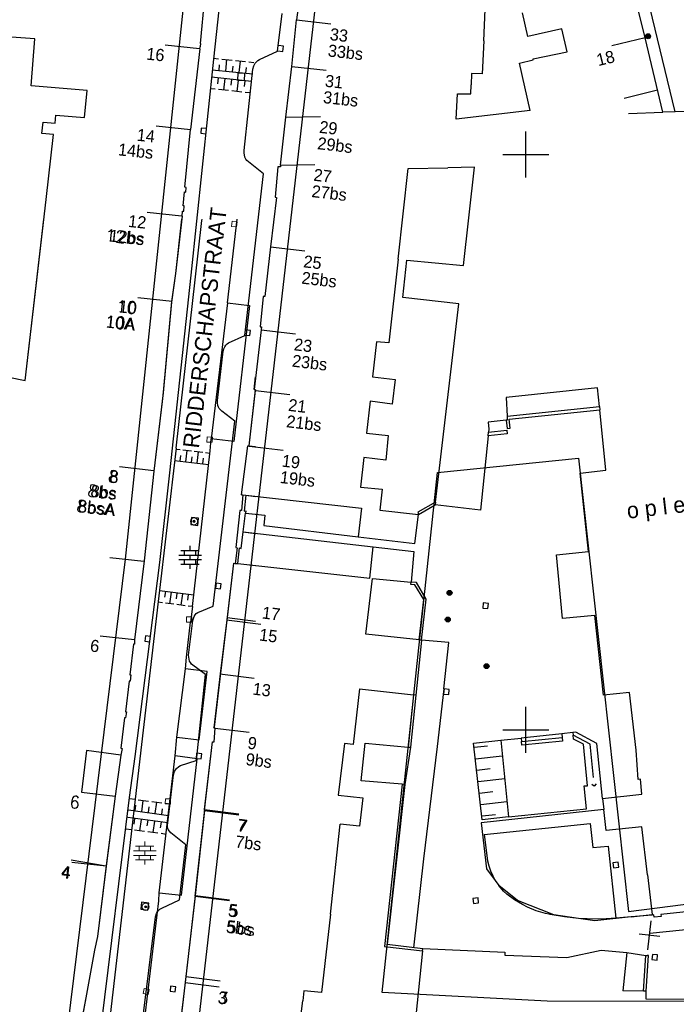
# Model space of a CAD drawing. Header units: millimetres. Extents: x 135944 to 142000, y 454200 to 456692.
# Tile 118 of 153: x 137006 to 137063, y 456376 to 456462. Entities that reach past the tile are written whole.
import ezdxf
from ezdxf.enums import TextEntityAlignment as Align

# ---------------------------------------------------------------- set-up
doc = ezdxf.new("R2010")
doc.units = ezdxf.units.MM
for name, color, linetype in [('TotaalGBKN2013_Bistad', 251, 'Continuous'), ('TotaalGBKN2013X$0$Contouren', 251, 'Continuous'), ('TotaalGBKN2013X$0$GBKN binnenstad 2009$0$OBJECTEN__', 251, 'Continuous'), ('TotaalGBKN2013X$0$GBKN binnenstad 2009$0$SEMANT_ SYMB_', 251, 'Continuous'), ('TotaalGBKN2013X$0$Xref', 251, 'Continuous')]:
    doc.layers.add(name, color=color, linetype=linetype)
doc.styles.add('TotaalGBKN2013X$0$GBKN binnenstad 2009$0$Standard', font='txt')
doc.styles.add('TotaalGBKN2013X$0$GBKN binnenstad 2009$0$TXT', font='txt.shx')

# ---------------------------------------------------------------- blocks, each defined once
blk = doc.blocks.new('TotaalGBKN2013X$0$GBKN binnenstad 2009$0$W')
at = {"layer": 'TotaalGBKN2013X$0$GBKN binnenstad 2009$0$OBJECTEN__', "linetype": 'Continuous', "lineweight": 0}
blk.add_lwpolyline([(-0.225, 0.225), (-0.225, -0.225), (0.225, -0.225), (0.225, 0.225), (-0.225, 0.225)], dxfattribs=at)
blk = doc.blocks.new('TotaalGBKN2013X$0$GBKN binnenstad 2009$0$DEC109')
at = {"layer": 'TotaalGBKN2013X$0$GBKN binnenstad 2009$0$SEMANT_ SYMB_', "linetype": 'Continuous', "lineweight": 0}
for p, q in [((0, 0.6), (0, 1)), ((-0.98, 0.2), (0.98, 0.2)), ((-0.8, 0.6), (0.8, 0.6)), ((-0.5, 0.2), (-0.5, 0.6)), ((0, -0.2), (0, 0.2)), ((0.5, 0.2), (0.5, 0.6)), ((-0.98, -0.2), (0.98, -0.2)), ((-0.8, -0.6), (0.8, -0.6)), ((-0.5, -0.6), (-0.5, -0.2)), ((0, -1), (0, -0.6)), ((0.5, -0.6), (0.5, -0.2))]:
    blk.add_line(p, q, dxfattribs=at)
blk = doc.blocks.new('TotaalGBKN2013X$0$GBKN binnenstad 2009$0$V')
at = {"layer": 'TotaalGBKN2013X$0$GBKN binnenstad 2009$0$OBJECTEN__', "linetype": 'Continuous', "lineweight": 0}
for radius in [0.31, 0.095, 0.035, 0.0224]:
    blk.add_circle((0, 0), radius, dxfattribs=at)
blk = doc.blocks.new('TotaalGBKN2013X$0$GBKN binnenstad 2009')
at = {"layer": 'TotaalGBKN2013_Bistad'}
for p, q in [((137062990, 456453709), (137059211, 456469279)), ((137030759, 456467507), (137030070, 456461704)), ((137021700, 456459652), (137022336, 456466352)), ((137022861, 456458277), (137023744, 456466421)), ((137060370, 456460145), (137059341, 456464424)), ((137046343, 456459893), (137046463, 456462619)), ((137028411, 456458981), (137028797, 456462250)), ((137050179, 456460262), (137049701, 456462323)), ((137029641, 456457657), (137030070, 456461704)), ((137030070, 456461704), (137033052, 456461373)), ((137053139, 456460935), (137050179, 456460262)), ((137053603, 456458922), (137053139, 456460935)), ((137007310, 456460049), (137003745, 456460298)), ((137006983, 456455974), (137007310, 456460049)), ((137060370, 456460145), (137057469, 456459439)), ((137061926, 456453671), (137060370, 456460145)), ((137021623, 456459201), (137018640, 456459517)), ((137021646, 456459198), (137020849, 456452168)), ((137021646, 456459198), (137021666, 456459372)), ((137021666, 456459372), (137021706, 456459397)), ((137021745, 456459647), (137021700, 456459652)), ((137021706, 456459397), (137021745, 456459647)), ((137028924, 456459415), (137028478, 456459474)), ((137028865, 456458969), (137028924, 456459415)), ((137046343, 456459893), (137046216, 456457017)), ((137022840, 456458370), (137023279, 456458324)), ((137023571, 456458293), (137024449, 456458200)), ((137026851, 456458261), (137028411, 456458981)), ((137028419, 456459028), (137028865, 456458969)), ((137050630, 456458319), (137053603, 456458922)), ((137050653, 456458222), (137050630, 456458319)), ((137020881, 456439527), (137022861, 456458277)), ((137023320, 456457314), (137023373, 456457811)), ((137023905, 456457252), (137024010, 456458247)), ((137024490, 456457190), (137024543, 456457688)), ((137024741, 456458170), (137025619, 456458077)), ((137025075, 456457129), (137025180, 456458123)), ((137025660, 456457067), (137025713, 456457564)), ((137025911, 456458046), (137026350, 456458000)), ((137026271, 456457431), (137026335, 456457704)), ((137026335, 456457704), (137026455, 456457929)), ((137026455, 456457929), (137026695, 456458172)), ((137026695, 456458172), (137026851, 456458261)), ((137029142, 456453253), (137029641, 456457657)), ((137029650, 456457656), (137032632, 456457325)), ((137049461, 456457946), (137050653, 456458222)), ((137050382, 456453835), (137049461, 456457946)), ((137026143, 456456355), (137022663, 456456715)), ((137022735, 456457376), (137026245, 456457005)), ((137023243, 456456655), (137023191, 456456157)), ((137023823, 456456595), (137023720, 456455600)), ((137024949, 456457078), (137024916, 456456459)), ((137025568, 456457045), (137024949, 456457078)), ((137025501, 456450351), (137026271, 456457431)), ((137025535, 456456426), (137025568, 456457045)), ((137045267, 456457040), (137045247, 456456072)), ((137046216, 456457017), (137045267, 456457040)), ((137011839, 456455570), (137006983, 456455974)), ((137022995, 456455675), (137022560, 456455720)), ((137024403, 456456535), (137024351, 456456037)), ((137024983, 456456475), (137024880, 456455480)), ((137024916, 456456459), (137025535, 456456426)), ((137025563, 456456415), (137025511, 456455917)), ((137045231, 456455282), (137045247, 456456072)), ((137011607, 456453227), (137011839, 456455570)), ((137024155, 456455555), (137023285, 456455645)), ((137025315, 456455435), (137024445, 456455525)), ((137026040, 456455360), (137025605, 456455405)), ((137043942, 456453072), (137044051, 456455280)), ((137044051, 456455280), (137045231, 456455282)), ((137061467, 456455582), (137058553, 456454873)), ((137009055, 456452741), (137009128, 456453416)), ((137009128, 456453416), (137011607, 456453227)), ((137028670, 456449085), (137029142, 456453253)), ((137029157, 456453251), (137032156, 456453314)), ((137050382, 456453835), (137043942, 456453072)), ((137058928, 456453564), (137061926, 456453671)), ((137062990, 456453709), (137061926, 456453671)), ((137065516, 456453799), (137062990, 456453709)), ((137007896, 456451839), (137008013, 456452807)), ((137008013, 456452807), (137009055, 456452741)), ((137020824, 456452143), (137017841, 456452459)), ((137021775, 456452303), (137021726, 456451856)), ((137022222, 456452254), (137021775, 456452303)), ((137008932, 456451754), (137007896, 456451839)), ((137008282, 456446105), (137008932, 456451754)), ((137020342, 456447159), (137020849, 456452168)), ((137021726, 456451856), (137022173, 456451807)), ((137050000, 456450000), (137050000, 456452000)), ((137025495, 456450155), (137025501, 456450351)), ((137025565, 456449781), (137025495, 456450155)), ((137025641, 456449611), (137025565, 456449781)), ((137048000, 456450000), (137050000, 456450000)), ((137050000, 456450000), (137052000, 456450000)), ((137050000, 456448000), (137050000, 456450000)), ((137025737, 456449492), (137025641, 456449611)), ((137027181, 456448331), (137025737, 456449492)), ((137028440, 456448937), (137028199, 456446310)), ((137028653, 456448935), (137028440, 456448937)), ((137028670, 456449085), (137028653, 456448935)), ((137028662, 456449086), (137031662, 456449149)), ((137045536, 456448897), (137043212, 456448848)), ((137044583, 456440356), (137045536, 456448897)), ((137025561, 456434281), (137027181, 456448331)), ((137038906, 456440903), (137039782, 456448776)), ((137039782, 456448776), (137043212, 456448848)), ((137020189, 456445551), (137020304, 456446753)), ((137020304, 456446753), (137020424, 456446734)), ((137020458, 456447124), (137020342, 456447159)), ((137020424, 456446734), (137020458, 456447124)), ((137028199, 456446310), (137028305, 456446270)), ((137007418, 456438586), (137008282, 456446105)), ((137020284, 456445541), (137020189, 456445551)), ((137020257, 456445081), (137020284, 456445541)), ((137028305, 456446270), (137027799, 456441979)), ((137020063, 456444654), (137017080, 456444970)), ((137020098, 456444650), (137019518, 456439650)), ((137020098, 456444650), (137020147, 456445075)), ((137020147, 456445075), (137020257, 456445081)), ((137007366, 456438131), (137008083, 456444376)), ((137021250, 456439113), (137021836, 456444254)), ((137021836, 456444254), (137021850, 456444376)), ((137024069, 456437126), (137024893, 456444376)), ((137027799, 456441979), (137027292, 456437659)), ((137027799, 456441979), (137030779, 456441626)), ((137038906, 456440903), (137038098, 456433636)), ((137039312, 456437574), (137039655, 456440820)), ((137039655, 456440820), (137044583, 456440356)), ((137019036, 456422332), (137020881, 456439527)), ((137019518, 456439650), (137019182, 456437239)), ((137019584, 456424494), (137021250, 456439113)), ((137006471, 456430350), (137007418, 456438586)), ((137006471, 456430350), (137007366, 456438131)), ((137019231, 456437233), (137016248, 456437549)), ((137019231, 456437233), (137016248, 456437549)), ((137019175, 456437164), (137018455, 456429302)), ((137019182, 456437239), (137018460, 456429353)), ((137024069, 456437126), (137022647, 456425286)), ((137027171, 456437672), (137026888, 456435039)), ((137027292, 456437659), (137027171, 456437672)), ((137044171, 456437034), (137039312, 456437574)), ((137042153, 456419801), (137044171, 456437034)), ((137026048, 456434714), (137025600, 456434758)), ((137026004, 456434267), (137026048, 456434714)), ((137026992, 456434763), (137026375, 456429594)), ((137026888, 456435039), (137027024, 456435030)), ((137026979, 456434765), (137029959, 456434412)), ((137027024, 456435030), (137026992, 456434763)), ((137023905, 456433420), (137024021, 456433541)), ((137024021, 456433541), (137024154, 456433637)), ((137024154, 456433637), (137025561, 456434281)), ((137025556, 456434310), (137026004, 456434267)), ((137037019, 456433725), (137036669, 456430688)), ((137038098, 456433636), (137037019, 456433725)), ((137023191, 456428621), (137023671, 456432921)), ((137023671, 456432921), (137023731, 456433105)), ((137023731, 456433105), (137023811, 456433281)), ((137023811, 456433281), (137023905, 456433420)), ((137002999, 456431070), (137006471, 456430350)), ((137026375, 456429594), (137026504, 456430675)), ((137036669, 456430688), (137038626, 456430453)), ((137038626, 456430453), (137038365, 456428313)), ((137018460, 456429353), (137018364, 456428527)), ((137025933, 456424674), (137026483, 456429500)), ((137026375, 456429594), (137026504, 456429581)), ((137026375, 456429594), (137026490, 456429564)), ((137026490, 456429564), (137026483, 456429500)), ((137026483, 456429500), (137029463, 456429147)), ((137056232, 456429735), (137048289, 456428873)), ((137056395, 456428116), (137056232, 456429735)), ((137018364, 456428527), (137017660, 456422495)), ((137023188, 456428410), (137023191, 456428621)), ((137023221, 456428201), (137023188, 456428410)), ((137036466, 456428573), (137036155, 456425797)), ((137038365, 456428313), (137036466, 456428573)), ((137048289, 456428873), (137048367, 456427276)), ((137023269, 456428056), (137023221, 456428201)), ((137023341, 456427921), (137023269, 456428056)), ((137023561, 456427691), (137023341, 456427921)), ((137024691, 456426821), (137023561, 456427691)), ((137048367, 456427276), (137056395, 456428116)), ((137048555, 456426993), (137056426, 456427817)), ((137056395, 456428116), (137056426, 456427817)), ((137056956, 456422564), (137056426, 456427817)), ((137022821, 456410751), (137024691, 456426821)), ((137048299, 456426912), (137046714, 456426739)), ((137046714, 456426739), (137046779, 456426143)), ((137048384, 456426921), (137048299, 456426912)), ((137048299, 456426912), (137048375, 456426191)), ((137048367, 456427276), (137048384, 456426921)), ((137048637, 456426219), (137048555, 456426993)), ((137036155, 456425797), (137038035, 456425575)), ((137046717, 456425544), (137046752, 456425883)), ((137046779, 456426143), (137046752, 456425883)), ((137046752, 456425883), (137048339, 456426053)), ((137048339, 456426053), (137048375, 456425721)), ((137048375, 456426191), (137048637, 456426219)), ((137022540, 456424246), (137022647, 456425286)), ((137038035, 456425575), (137037825, 456423440)), ((137046717, 456425544), (137046054, 456419101)), ((137048375, 456425721), (137046717, 456425544)), ((137019584, 456424494), (137018020, 456411158)), ((137019572.5, 456424395.8), (137019930.6, 456424354.1)), ((137020176.4, 456424325.5), (137020913.6, 456424239.8)), ((137020429.5, 456423289.4), (137020545, 456424282.7)), ((137021013, 456410722), (137022540, 456424246)), ((137021159.4, 456424211.2), (137021896.6, 456424125.5)), ((137021412.5, 456423175), (137021528, 456424168.3)), ((137022142.4, 456424096.9), (137022518.2, 456424053.2)), ((137025265, 456420433), (137025823, 456424693)), ((137025823, 456424693), (137025933, 456424674)), ((137025928, 456424654), (137028908, 456424301)), ((137025934, 456424682), (137026504, 456424614)), ((137019456, 456423402.6), (137022406, 456423059.5)), ((137019938, 456423346.5), (137019995.7, 456423843.2)), ((137020921, 456423232.2), (137020978.7, 456423728.8)), ((137021904, 456423117.9), (137021961.7, 456423614.5)), ((137035926, 456423663), (137035628, 456421103)), ((137037825, 456423440), (137035926, 456423663)), ((137017655, 456422525), (137014673, 456422852)), ((137017660, 456422495), (137016802, 456414685)), ((137054714, 456422297), (137056956, 456422564)), ((137018168, 456414546), (137019036, 456422332)), ((137055451, 456415494), (137054714, 456422297)), ((137035628, 456421103), (137037514, 456420919)), ((137037514, 456420919), (137037293, 456419089)), ((137025265, 456420433), (137025398, 456420418)), ((137025265, 456420433), (137025398, 456420418)), ((137025398, 456420418), (137025282, 456419062)), ((137025398, 456420418), (137025645, 456420390)), ((137025398, 456420418), (137025645, 456420390)), ((137025645, 456420390), (137025498, 456418998)), ((137025645, 456420390), (137026504, 456420294)), ((137025645, 456420390), (137035711, 456419260)), ((137042153, 456419801), (137040610, 456418933)), ((137042153, 456419801), (137042125, 456419559)), ((137025132, 456419077), (137024779, 456415848)), ((137025282, 456419062), (137025132, 456419077)), ((137025498, 456418998), (137025643, 456419024)), ((137025643, 456419024), (137025620, 456418837)), ((137035711, 456419260), (137035432, 456416779)), ((137037293, 456419089), (137040652, 456418727)), ((137040610, 456418933), (137040652, 456418727)), ((137040652, 456418727), (137042125, 456419559)), ((137046054, 456419101), (137042125, 456419559)), ((137020921, 456418452), (137020853, 456417836)), ((137021537, 456418384), (137020921, 456418452)), ((137021469, 456417768), (137021537, 456418384)), ((137025415, 456417203), (137025620, 456418837)), ((137025415, 456417203), (137025620, 456418837)), ((137025620, 456418837), (137026504, 456418736)), ((137025620, 456418837), (137027295, 456418645)), ((137027295, 456418645), (137027206, 456417749)), ((137040347, 456416199), (137040652, 456418727)), ((137020853, 456417836), (137021469, 456417768)), ((137027206, 456417749), (137035432, 456416779)), ((137025235, 456415769), (137025415, 456417203)), ((137025415, 456417203), (137026504, 456417079)), ((137025415, 456417203), (137036737, 456415913)), ((137035432, 456416779), (137040347, 456416199)), ((137020004, 456415596), (137021604, 456415596)), ((137020304, 456415196), (137020304, 456415596)), ((137020804, 456415596), (137020804, 456415996)), ((137021304, 456415196), (137021304, 456415596)), ((137024894, 456415814), (137024732, 456414467)), ((137024779, 456415848), (137024894, 456415814)), ((137024944, 456414444), (137025099, 456415809)), ((137025099, 456415809), (137025235, 456415769)), ((137036437, 456413181), (137036737, 456415913)), ((137036737, 456415913), (137040264, 456415511)), ((137040264, 456415511), (137040016, 456412844)), ((137016792, 456414622), (137013810, 456414949)), ((137016802, 456414685), (137015959, 456407828)), ((137019824, 456415196), (137021784, 456415196)), ((137019824, 456414796), (137021784, 456414796)), ((137020304, 456414396), (137020304, 456414796)), ((137020804, 456414796), (137020804, 456415196)), ((137021304, 456414396), (137021304, 456414796)), ((137052656, 456415208), (137055451, 456415494)), ((137053183, 456409688), (137052656, 456415208)), ((137016019, 456397678), (137018168, 456414546)), ((137020004, 456414396), (137021604, 456414396)), ((137020804, 456413996), (137020804, 456414396)), ((137024576, 456414484), (137023990, 456409558)), ((137024576, 456414484), (137024014, 456409763)), ((137024576, 456414484), (137024732, 456414467)), ((137024576, 456414484), (137024732, 456414467)), ((137024732, 456414467), (137024944, 456414444)), ((137024732, 456414467), (137024944, 456414444)), ((137024944, 456414444), (137026504, 456414273)), ((137024944, 456414444), (137036437, 456413181)), ((137036091, 456408323), (137036669, 456413156)), ((137036669, 456413156), (137040016, 456412844)), ((137021124.3, 456411707.7), (137018128, 456412079)), ((137023059, 456412756), (137023006, 456412309)), ((137023006, 456412309), (137023453, 456412256)), ((137023506, 456412703), (137023059, 456412756)), ((137023453, 456412256), (137023506, 456412703)), ((137039999, 456412645), (137040016, 456412844)), ((137040359, 456412611), (137039999, 456412645)), ((137040480, 456412801), (137040016, 456412844)), ((137041119, 456411315), (137040359, 456412611)), ((137041325, 456411359), (137040480, 456412801)), ((137018650.6, 456412014.2), (137018589.1, 456411518)), ((137019144.3, 456411953.1), (137019021.3, 456410960.7)), ((137019638, 456411891.9), (137019576.5, 456411395.7)), ((137020131.6, 456411830.7), (137020008.7, 456410838.3)), ((137020625.3, 456411769.6), (137020563.8, 456411273.4)), ((137040726, 456407823), (137041119, 456411315)), ((137040925, 456407802), (137041325, 456411359)), ((137018020, 456411158), (137016561, 456398728)), ((137018404.2, 456411037.1), (137018011.5, 456411085.8)), ((137019391.6, 456410914.8), (137018651.1, 456411006.5)), ((137020378.9, 456410792.5), (137019638.4, 456410884.2)), ((137021012, 456410714), (137020625.7, 456410761.9)), ((137021013, 456410722), (137020845, 456409372)), ((137021481, 456410213), (137022821, 456410751)), ((137046297, 456411030), (137046248, 456410583)), ((137046248, 456410583), (137046695, 456410534)), ((137046744, 456410981), (137046297, 456411030)), ((137046695, 456410534), (137046744, 456410981)), ((137021031, 456409501), (137021151, 456409861)), ((137021151, 456409861), (137021230, 456409989)), ((137021230, 456409989), (137021331, 456410101)), ((137021331, 456410101), (137021481, 456410213)), ((137023990, 456409558), (137023430, 456404855)), ((137024014, 456409763), (137023438, 456404920)), ((137023970, 456409560), (137026947, 456409189)), ((137024014, 456409763), (137026504, 456409453)), ((137056016, 456409942), (137053183, 456409688)), ((137056753, 456403025), (137056016, 456409942)), ((137020485, 456406312), (137020845, 456409372)), ((137020671, 456406501), (137021031, 456409501)), ((137015959, 456407828), (137012977, 456408155)), ((137015959, 456407828), (137015958, 456407442)), ((137016919, 456408158), (137016870, 456407711)), ((137017366, 456408109), (137016919, 456408158)), ((137040726, 456407823), (137036091, 456408323)), ((137040925, 456407802), (137040430, 456403025)), ((137040726, 456407823), (137040925, 456407802)), ((137015882, 456407435), (137015565, 456404777)), ((137015958, 456407442), (137015882, 456407435)), ((137016870, 456407711), (137017317, 456407662)), ((137043297, 456407586), (137040923, 456407786)), ((137042878, 456403575), (137043297, 456407586)), ((137020396, 456405305), (137020485, 456406312)), ((137020711, 456406131), (137020671, 456406501)), ((137020759, 456405981), (137020711, 456406131)), ((137019655, 456399364), (137020396, 456405305)), ((137020831, 456405841), (137020759, 456405981)), ((137020937, 456405707), (137020831, 456405841)), ((137022141, 456404811), (137020937, 456405707)), ((137015565, 456404777), (137015641, 456404789)), ((137015641, 456404789), (137015586, 456404223)), ((137021401, 456397631), (137022141, 456404811)), ((137023430, 456404855), (137022874, 456400182)), ((137023438, 456404920), (137022881, 456400239)), ((137023391, 456404859), (137026368, 456404488)), ((137023391, 456404859), (137026368, 456404488)), ((137015491, 456404236), (137015180, 456401565)), ((137015586, 456404223), (137015491, 456404236)), ((137035545, 456403572), (137034992, 456398732)), ((137035545, 456403572), (137040231, 456403045)), ((137042878, 456403575), (137042297, 456398541)), ((137042900, 456403561), (137042851, 456403114)), ((137043347, 456403512), (137042900, 456403561)), ((137040231, 456403045), (137039765, 456398509)), ((137040430, 456403025), (137039964, 456398491)), ((137040430, 456403025), (137040231, 456403045)), ((137042851, 456403114), (137043298, 456403065)), ((137043298, 456403065), (137043347, 456403512)), ((137059014, 456403254), (137056753, 456403025)), ((137059611, 456398236), (137059014, 456403254)), ((137050000, 456400000), (137050000, 456402000)), ((137015100, 456401043), (137014784, 456398403)), ((137015195, 456401031), (137015100, 456401043)), ((137015180, 456401565), (137015275, 456401565)), ((137015275, 456401565), (137015195, 456401031)), ((137022874, 456400182), (137022991, 456400153)), ((137022881, 456398972), (137022991, 456400153)), ((137022964, 456400156), (137025941, 456399785)), ((137022964, 456400156), (137025941, 456399785)), ((137019510, 456397729), (137019655, 456399364)), ((137047814, 456399095), (137049604, 456399283)), ((137048000, 456400000), (137050000, 456400000)), ((137053130, 456399655), (137049604, 456399283)), ((137049604, 456399283), (137049632, 456399001)), ((137049632, 456399001), (137053161, 456399347)), ((137050000, 456400000), (137052000, 456400000)), ((137050000, 456398000), (137050000, 456400000)), ((137054099, 456399758), (137053130, 456399655)), ((137053130, 456399655), (137053161, 456399347)), ((137053161, 456399347), (137053193, 456399020)), ((137054357, 456399785), (137054099, 456399758)), ((137054099, 456399758), (137054118, 456399545)), ((137055608, 456398760), (137054118, 456399545)), ((137054148, 456399194), (137054118, 456399545)), ((137056172, 456398804), (137054357, 456399785)), ((137014784, 456398403), (137014884, 456398385)), ((137022053, 456392994), (137022756, 456398962)), ((137022756, 456398962), (137022881, 456398972)), ((137034226, 456398808), (137033681, 456394313)), ((137034992, 456398732), (137034226, 456398808)), ((137035680, 456395569), (137036026, 456398840)), ((137036026, 456398840), (137039765, 456398509)), ((137039964, 456398491), (137039475, 456395259)), ((137039765, 456398509), (137039964, 456398491)), ((137042297, 456398541), (137041113, 456388799)), ((137045460, 456398849), (137047814, 456399095)), ((137046209, 456392193), (137045460, 456398849)), ((137045519, 456398486), (137046678, 456398616)), ((137047814, 456399095), (137048488, 456392432)), ((137049665, 456398669), (137049632, 456399001)), ((137053193, 456399020), (137049665, 456398669)), ((137055005, 456398755), (137054148, 456399194)), ((137055367, 456395144), (137055005, 456398755)), ((137055874, 456395846), (137055608, 456398760)), ((137056668, 456394036), (137056172, 456398804)), ((137011796, 456398196), (137011362, 456394585)), ((137014765, 456397795), (137011796, 456398196)), ((137014765, 456397795), (137014276, 456394240)), ((137014765, 456397795), (137014276, 456394240)), ((137014884, 456398385), (137014765, 456397795)), ((137015534, 456394116), (137016019, 456397678)), ((137018117, 456385841), (137019510, 456397729)), ((137021373, 456397971), (137021320, 456397524)), ((137021341, 456397331), (137021401, 456397631)), ((137021820, 456397918), (137021373, 456397971)), ((137021767, 456397471), (137021820, 456397918)), ((137045631, 456397492), (137047948, 456397753)), ((137059784, 456395685), (137059611, 456398236)), ((137019628, 456396655), (137019809, 456396823)), ((137019809, 456396823), (137019961, 456396901)), ((137019961, 456396901), (137021341, 456397331)), ((137021320, 456397524), (137021767, 456397471)), ((137018825, 456391691), (137019371, 456396081)), ((137019371, 456396081), (137019459, 456396369)), ((137019459, 456396369), (137019539, 456396528)), ((137019539, 456396528), (137019628, 456396655)), ((137045743, 456396499), (137046901, 456396629)), ((137039248, 456395278), (137035680, 456395569)), ((137039248, 456395278), (137037708, 456381169)), ((137039475, 456395259), (137037954, 456381366)), ((137039475, 456395259), (137039248, 456395278)), ((137045855, 456395505), (137048172, 456395766)), ((137055062, 456395132), (137055367, 456395144)), ((137055272, 456393142), (137055062, 456395132)), ((137055945, 456395100), (137055749, 456395262)), ((137056107, 456395296), (137055945, 456395100)), ((137059968, 456395717), (137059784, 456395685)), ((137060076, 456394401), (137059968, 456395717)), ((137010461, 456353141), (137015534, 456394116)), ((137011362, 456394585), (137014276, 456394240)), ((137011362, 456394585), (137014276, 456394240)), ((137014276, 456394240), (137013494, 456388141)), ((137014276, 456394240), (137013504, 456388218)), ((137033681, 456394313), (137035820, 456394081)), ((137045966, 456394511), (137047125, 456394642)), ((137056668, 456394036), (137060076, 456394401)), ((137015570, 456394030), (137016006, 456393971)), ((137016018, 456392961), (137016085, 456393456)), ((137016297, 456393932), (137017170, 456393815)), ((137016600, 456392882), (137016733, 456393873)), ((137017182, 456392804), (137017248, 456393299)), ((137017460, 456393775), (137018333, 456393658)), ((137017763, 456392726), (137017897, 456393717)), ((137018624, 456393619), (137019060, 456393560)), ((137035820, 456394081), (137035528, 456391634)), ((137046078, 456393517), (137048352, 456393773)), ((137056668, 456394036), (137056773, 456393092)), ((137015437, 456393039), (137018927, 456392569)), ((137018345, 456392647), (137018412, 456393143)), ((137022063, 456393079), (137021205, 456385544)), ((137022053, 456392994), (137021256, 456385604)), ((137022053, 456392994), (137025030, 456392623)), ((137022063, 456393079), (137025040, 456392708)), ((137056773, 456393092), (137046128, 456391906)), ((137046190, 456392524), (137047349, 456392654)), ((137048488, 456392432), (137046209, 456392193)), ((137048488, 456392432), (137055272, 456393142)), ((137056979, 456391245), (137056773, 456393092)), ((137018851, 456391911), (137015381, 456392371)), ((137015960, 456392295), (137015894, 456391799)), ((137016538, 456392218), (137016407, 456391227)), ((137017116, 456392141), (137017051, 456391646)), ((137017695, 456392065), (137017563, 456391073)), ((137018273, 456391988), (137018207, 456391492)), ((137018831, 456391511), (137018825, 456391691)), ((137033007, 456383969), (137033846, 456391795)), ((137035528, 456391634), (137033846, 456391795)), ((137046128, 456391906), (137046571, 456387933)), ((137046387, 456390896), (137055602, 456391857)), ((137055602, 456391857), (137055831, 456389772)), ((137060102, 456391572), (137056979, 456391245)), ((137060593, 456387404), (137060102, 456391572)), ((137015684, 456391323), (137015250, 456391380)), ((137016840, 456391169), (137015973, 456391284)), ((137017997, 456391016), (137017130, 456391131)), ((137018720, 456390920), (137018286, 456390978)), ((137018904, 456391337), (137018831, 456391511)), ((137019011, 456391181), (137018904, 456391337)), ((137019123, 456391053), (137019011, 456391181)), ((137020441, 456390011), (137019123, 456391053)), ((137046387, 456390896), (137046680, 456388620)), ((137019881, 456385241), (137020441, 456390011)), ((137055831, 456389772), (137057176, 456389904)), ((137057176, 456389904), (137057816, 456383630)), ((137013497, 456388140), (137010459, 456388672)), ((137013497, 456388140), (137010515, 456388467)), ((137013494, 456388141), (137012735, 456382042)), ((137041113, 456388799), (137040219, 456381070)), ((137046680, 456388620), (137046787, 456388173)), ((137046787, 456388173), (137046934, 456387738)), ((137058029, 456388506), (137057582, 456388457)), ((137057582, 456388457), (137057631, 456388010)), ((137058078, 456388059), (137058029, 456388506)), ((137046571, 456387933), (137047336, 456386916)), ((137046934, 456387738), (137047117, 456387318)), ((137047117, 456387318), (137047336, 456386916)), ((137057631, 456388010), (137058078, 456388059)), ((137060593, 456387404), (137060975, 456383942)), ((137047336, 456386916), (137047643, 456386486)), ((137048051, 456385987), (137047643, 456386486)), ((137049277, 456385162), (137047643, 456386486)), ((137018069, 456385139), (137018117, 456385841)), ((137021256, 456385604), (137020366, 456378029)), ((137021256, 456385604), (137024233, 456385233)), ((137048350, 456385730), (137048051, 456385987)), ((137049013, 456385238), (137048350, 456385730)), ((137015359, 456362030), (137018069, 456385139)), ((137016584, 456385020), (137016512, 456384404)), ((137017200, 456384948), (137016584, 456385020)), ((137017128, 456384332), (137017200, 456384948)), ((137018335, 456384515), (137019881, 456385241)), ((137021248, 456385539), (137020429, 456378563)), ((137021248, 456385539), (137024225, 456385168)), ((137045844, 456385400), (137045397, 456385351)), ((137045397, 456385351), (137045446, 456384904)), ((137045446, 456384904), (137045893, 456384953)), ((137045893, 456384953), (137045844, 456385400)), ((137049720, 456384813), (137049013, 456385238)), ((137052447, 456383931), (137049277, 456385162)), ((137050150, 456384597), (137049720, 456384813)), ((137016512, 456384404), (137017128, 456384332)), ((137017801, 456383751), (137017880, 456384033)), ((137017880, 456384033), (137017960, 456384185)), ((137017960, 456384185), (137018057, 456384299)), ((137018057, 456384299), (137018182, 456384411)), ((137018182, 456384411), (137018335, 456384515)), ((137033007, 456383969), (137032236, 456377165)), ((137050912, 456384284), (137050150, 456384597)), ((137051701, 456384047), (137050912, 456384284)), ((137052024, 456383973), (137051701, 456384047)), ((137052128, 456383951), (137052024, 456383973)), ((137053354, 456383740), (137052128, 456383951)), ((137054591, 456383607), (137052447, 456383931)), ((137059154, 456383741), (137060975, 456383942)), ((137060975, 456383892), (137059154, 456383741)), ((137060975, 456383942), (137060975, 456383892)), ((137061123, 456383916), (137060975, 456383892)), ((137061159, 456383716), (137061123, 456383916)), ((137064198, 456384202), (137061734, 456383941)), ((137061734, 456383941), (137061759, 456383780)), ((137015311, 456363681), (137017801, 456383751)), ((137054591, 456383607), (137053354, 456383740)), ((137055334, 456383564), (137054591, 456383607)), ((137056007, 456383393), (137054591, 456383607)), ((137056576, 456383557), (137055334, 456383564)), ((137059154, 456383741), (137056007, 456383393)), ((137057816, 456383630), (137056576, 456383557)), ((137059154, 456383741), (137057816, 456383630)), ((137060605, 456380877), (137060909, 456383401)), ((137060781, 456382335), (137073550, 456383665)), ((137061759, 456383780), (137061159, 456383716)), ((137061653, 456382031), (137059861, 456382247)), ((137012735, 456382042), (137012498, 456380842)), ((137037954, 456381366), (137041045, 456381012)), ((137012498, 456380842), (137011801, 456377030)), ((137037708, 456381169), (137041020, 456380790)), ((137041020, 456380790), (137040430, 456375146)), ((137041020, 456380790), (137041045, 456381012)), ((137041045, 456381012), (137048178, 456380667)), ((137048178, 456380667), (137048184, 456380406)), ((137053566, 456380202), (137056543, 456380841)), ((137056543, 456380841), (137058783, 456380660)), ((137058783, 456380660), (137058443, 456377333)), ((137058783, 456380660), (137060451, 456380378)), ((137061013, 456380488), (137060971, 456380040)), ((137061461, 456380446), (137061013, 456380488)), ((137061419, 456379998), (137061461, 456380446)), ((137048184, 456380406), (137053566, 456380202)), ((137060243, 456377291), (137060451, 456380378)), ((137060451, 456380378), (137060546, 456380381)), ((137060457, 456377286), (137060671, 456380388)), ((137060671, 456380388), (137060546, 456380381)), ((137060971, 456380040), (137061419, 456379998)), ((137020366, 456378029), (137019614, 456371578)), ((137020366, 456378029), (137023343, 456377658)), ((137020429, 456378563), (137023406, 456378192)), ((137011801, 456377030), (137011146, 456373600)), ((137019111, 456377729), (137019062, 456377282)), ((137019062, 456377282), (137019509, 456377233)), ((137019558, 456377680), (137019111, 456377729)), ((137019509, 456377233), (137019558, 456377680)), ((137030706, 456377307), (137030600, 456376448)), ((137032236, 456377165), (137030706, 456377307)), ((137060243, 456377291), (137058443, 456377333)), ((137060457, 456377286), (137060243, 456377291)), ((137060462, 456376605), (137060457, 456377286)), ((137029807, 456370037), (137030600, 456376448)), ((137089183, 456376336), (137060462, 456376605))]:
    blk.add_line(p, q, dxfattribs=at)
for points in [[(137020066, 456444376), (137019518, 456439650), (137019175, 456437164)], [(137000000, 456438581), (137004437, 456438370), (137002999, 456431070), (137006471, 456430350)], [(137024069, 456437126), (137025955, 456436885), (137024611, 456425060), (137022647, 456425286)], [(137018455, 456429302), (137017660, 456422495), (137016802, 456414685), (137015959, 456407828)], [(137025933, 456424674), (137026490, 456429564), (137026375, 456429594)], [(137025265, 456420433), (137025823, 456424693), (137025933, 456424674)], [(137025398, 456420418), (137025282, 456419062), (137025132, 456419077), (137024779, 456415848), (137024894, 456415814), (137024732, 456414467)], [(137025645, 456420390), (137025498, 456418998), (137025643, 456419024), (137025620, 456418837)], [(137024944, 456414444), (137025099, 456415809), (137025235, 456415769), (137025415, 456417203)], [(137015959, 456407828), (137015958, 456407442), (137015882, 456407435), (137015565, 456404777), (137015641, 456404789), (137015586, 456404223), (137015491, 456404236), (137015180, 456401565), (137015275, 456401565), (137015195, 456401031), (137015100, 456401043), (137014784, 456398403), (137014884, 456398385), (137014765, 456397795)], [(137019655, 456399364), (137021594, 456399132), (137022293, 456405083), (137020396, 456405305)], [(137022063, 456393079), (137022756, 456398962), (137022881, 456398972), (137022991, 456400153), (137022874, 456400182), (137022881, 456400239)], [(137016561, 456398728), (137011904, 456358439), (137011424, 456354217), (137011331, 456353457)], [(137014765, 456397795), (137011796, 456398196), (137011362, 456394585)], [(137018117, 456385841), (137020057, 456385621), (137021423, 456397486), (137019510, 456397729)], [(137013504, 456388218), (137012735, 456382042), (137012498, 456380842), (137011801, 456377030), (137011146, 456373600)], [(137020429, 456378563), (137019614, 456371578), (137017220, 456351500), (137022464, 456350425)]]:
    blk.add_lwpolyline(points, dxfattribs=at)
for centre, radius in [((137060630, 456460280), 215), ((137060630, 456460280), 155), ((137060630, 456460280), 95), ((137060630, 456460280), 35), ((137043365, 456411905), 215), ((137043365, 456411905), 155), ((137043365, 456411905), 95), ((137043365, 456411905), 35), ((137043212, 456409587), 215), ((137043212, 456409587), 155), ((137043212, 456409587), 95), ((137043212, 456409587), 35), ((137046585, 456405534), 215), ((137046585, 456405534), 155), ((137046585, 456405534), 95), ((137046585, 456405534), 35)]:
    blk.add_circle(centre, radius, dxfattribs=at)
at = {"layer": 'TotaalGBKN2013_Bistad', "zscale": 1000}
for name, p, xscale, yscale, rotation in [('TotaalGBKN2013X$0$GBKN binnenstad 2009$0$W', (137024653, 456443955), 999.9992953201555, 999.9992953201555, 83.58918381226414), ('TotaalGBKN2013X$0$GBKN binnenstad 2009$0$W', (137022505, 456425228), 999.999197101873, 999.999197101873, 86.790526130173), ('TotaalGBKN2013X$0$GBKN binnenstad 2009$0$V', (137021148, 456418120), 1000.001499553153, 1000.001499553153, 83.49790551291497), ('TotaalGBKN2013X$0$GBKN binnenstad 2009$0$W', (137023256, 456412505), 999.9998231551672, 999.9998231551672, 83.29000732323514), ('TotaalGBKN2013X$0$GBKN binnenstad 2009$0$W', (137020723, 456409589), 1000.002210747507, 1000.002210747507, 89.06694472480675), ('TotaalGBKN2013X$0$GBKN binnenstad 2009$0$W', (137018877, 456393779), 1000.002162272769, 1000.002162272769, 88.32770102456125), ('TotaalGBKN2013X$0$GBKN binnenstad 2009$0$V', (137016932, 456384623), 999.9983397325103, 999.9983397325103, 80.91893344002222), ('TotaalGBKN2013X$0$GBKN binnenstad 2009$0$W', (137016977, 456377266), 999.9986552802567, 999.9986552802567, 77.15540751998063)]:
    blk.add_blockref(name, p, dxfattribs=dict(at, xscale=xscale, yscale=yscale, rotation=rotation))
at = {"layer": 'TotaalGBKN2013_Bistad', "xscale": 1000, "yscale": 1000, "zscale": 1000}
blk.add_blockref('TotaalGBKN2013X$0$GBKN binnenstad 2009$0$DEC109', (137016862, 456389290), dxfattribs=at)
at = {"layer": 'TotaalGBKN2013_Bistad'}
for s, rotation, style, p in [('33', 353.6537, 'TotaalGBKN2013X$0$GBKN binnenstad 2009$0$Standard', (137032971.3, 456460474.8)), ('33bs', 353.6537, 'TotaalGBKN2013X$0$GBKN binnenstad 2009$0$Standard', (137032800.3, 456459055.8)), ('31', 353.6537, 'TotaalGBKN2013X$0$GBKN binnenstad 2009$0$Standard', (137032548.3, 456456426.8)), ('31bs', 353.6537, 'TotaalGBKN2013X$0$GBKN binnenstad 2009$0$Standard', (137032383.3, 456455007.8)), ('29', 353.2242, 'TotaalGBKN2013X$0$GBKN binnenstad 2009$0$Standard', (137032055.2, 456452419.3)), ('29bs', 353.2242, 'TotaalGBKN2013X$0$GBKN binnenstad 2009$0$Standard', (137031891.2, 456450998.3)), ('27', 353.2242, 'TotaalGBKN2013X$0$GBKN binnenstad 2009$0$Standard', (137031557.2, 456448255.3)), ('27bs', 353.2242, 'TotaalGBKN2013X$0$GBKN binnenstad 2009$0$Standard', (137031388.2, 456446835.3)), ('25', 353.2242, 'TotaalGBKN2013X$0$GBKN binnenstad 2009$0$Standard', (137030675.2, 456440731.3)), ('25bs', 353.2242, 'TotaalGBKN2013X$0$GBKN binnenstad 2009$0$Standard', (137030511.2, 456439310.3)), ('23', 353.2242, 'TotaalGBKN2013X$0$GBKN binnenstad 2009$0$Standard', (137029855.2, 456433517.3)), ('23bs', 353.2242, 'TotaalGBKN2013X$0$GBKN binnenstad 2009$0$Standard', (137029688.2, 456432097.3)), ('21', 353.2242, 'TotaalGBKN2013X$0$GBKN binnenstad 2009$0$Standard', (137029354.2, 456428253.3)), ('21bs', 353.2242, 'TotaalGBKN2013X$0$GBKN binnenstad 2009$0$Standard', (137029193.2, 456426832.3)), ('19', 353.2242, 'TotaalGBKN2013X$0$GBKN binnenstad 2009$0$Standard', (137028800.2, 456423407.3)), ('19bs', 353.2242, 'TotaalGBKN2013X$0$GBKN binnenstad 2009$0$Standard', (137028637.2, 456421986.3)), ('17', 352.8817, 'TotaalGBKN2013X$0$GBKN binnenstad 2009$0$Standard', (137027077.3, 456410208.9)), ('15', 352.8817, 'TotaalGBKN2013X$0$GBKN binnenstad 2009$0$Standard', (137026834.3, 456408294.9)), ('13', 352.8817, 'TotaalGBKN2013X$0$GBKN binnenstad 2009$0$Standard', (137026262.3, 456403592.9)), ('9', 352.8817, 'TotaalGBKN2013X$0$GBKN binnenstad 2009$0$Standard', (137025824.3, 456398891.9)), ('9bs', 352.8817, 'TotaalGBKN2013X$0$GBKN binnenstad 2009$0$Standard', (137025654.3, 456397471.9)), ('7', 352.8817, 'TotaalGBKN2013X$0$GBKN binnenstad 2009$0$TXT', (137024915.3, 456391729.9)), ('7', 352.8817, 'TotaalGBKN2013X$0$GBKN binnenstad 2009$0$Standard', (137024915.3, 456391729.9)), ('7bs', 352.8817, 'TotaalGBKN2013X$0$GBKN binnenstad 2009$0$Standard', (137024747.3, 456390308.9)), ('5', 352.8817, 'TotaalGBKN2013X$0$GBKN binnenstad 2009$0$TXT', (137024122.3, 456384338.9)), ('5', 352.8817, 'TotaalGBKN2013X$0$GBKN binnenstad 2009$0$Standard', (137024122.3, 456384338.9)), ('5bs', 352.8817, 'TotaalGBKN2013X$0$GBKN binnenstad 2009$0$TXT', (137023950.3, 456382918.9)), ('5bs', 352.8817, 'TotaalGBKN2013X$0$GBKN binnenstad 2009$0$Standard', (137023950.3, 456382918.9)), ('3', 352.8817, 'TotaalGBKN2013X$0$GBKN binnenstad 2009$0$TXT', (137023231.3, 456376763.9)), ('3', 352.8817, 'TotaalGBKN2013X$0$GBKN binnenstad 2009$0$Standard', (137023231.3, 456376763.9))]:
    blk.add_text(s, height=1054, rotation=rotation, dxfattribs=dict(at, style=style)).set_placement(p, align=Align.MIDDLE_LEFT)
for s, rotation, style, p in [('16', 353.9841, 'TotaalGBKN2013X$0$GBKN binnenstad 2009$0$Standard', (137018571.7, 456458614.6)), ('18', 13.696, 'TotaalGBKN2013X$0$GBKN binnenstad 2009$0$Standard', (137057695.8, 456458563.1)), ('14', 353.9841, 'TotaalGBKN2013X$0$GBKN binnenstad 2009$0$Standard', (137017740, 456451564.4)), ('14bs', 353.9841, 'TotaalGBKN2013X$0$GBKN binnenstad 2009$0$Standard', (137017592.1, 456450142)), ('12', 353.9841, 'TotaalGBKN2013X$0$GBKN binnenstad 2009$0$Standard', (137016988.3, 456444074.6)), ('12bs', 353.9841, 'TotaalGBKN2013X$0$GBKN binnenstad 2009$0$TXT', (137016828.5, 456442651.7)), ('12bs', 353.9841, 'TotaalGBKN2013X$0$GBKN binnenstad 2009$0$Standard', (137016828.5, 456442651.7)), ('10', 353.9841, 'TotaalGBKN2013X$0$GBKN binnenstad 2009$0$TXT', (137016174.2, 456436647.3)), ('10', 353.9841, 'TotaalGBKN2013X$0$GBKN binnenstad 2009$0$Standard', (137016174.2, 456436647.3)), ('10A', 353.9841, 'TotaalGBKN2013X$0$GBKN binnenstad 2009$0$TXT', (137015999.7, 456435232.3)), ('10A', 353.9841, 'TotaalGBKN2013X$0$GBKN binnenstad 2009$0$Standard', (137015999.7, 456435232.3)), ('8', 353.746, 'TotaalGBKN2013X$0$GBKN binnenstad 2009$0$TXT', (137014582.6, 456421956.4)), ('8', 353.746, 'TotaalGBKN2013X$0$GBKN binnenstad 2009$0$Standard', (137014582.6, 456421956.4)), ('8bs', 353.746, 'TotaalGBKN2013X$0$GBKN binnenstad 2009$0$TXT', (137014419.2, 456420534.7)), ('8bs', 353.746, 'TotaalGBKN2013X$0$GBKN binnenstad 2009$0$Standard', (137014419.2, 456420534.7)), ('8bsA', 353.746, 'TotaalGBKN2013X$0$GBKN binnenstad 2009$0$TXT', (137014266.5, 456419113.3)), ('8bsA', 353.746, 'TotaalGBKN2013X$0$GBKN binnenstad 2009$0$Standard', (137014266.5, 456419113.3)), ('6', 353.746, 'TotaalGBKN2013X$0$GBKN binnenstad 2009$0$Standard', (137012901.5, 456407251.5)), ('6', 353.746, 'TotaalGBKN2013X$0$GBKN binnenstad 2009$0$TXT', (137011222.5, 456393665.5)), ('4', 353.746, 'TotaalGBKN2013X$0$GBKN binnenstad 2009$0$TXT', (137010422.8, 456387564.5)), ('4', 353.746, 'TotaalGBKN2013X$0$GBKN binnenstad 2009$0$Standard', (137010422.8, 456387564.5))]:
    blk.add_text(s, height=1054, rotation=rotation, dxfattribs=dict(at, style=style)).set_placement(p, align=Align.MIDDLE_RIGHT)
at = {"layer": 'TotaalGBKN2013_Bistad', "style": 'TotaalGBKN2013X$0$GBKN binnenstad 2009$0$Standard'}
blk.add_text('RIDDERSCHAPSTRAAT', height=1400, rotation=83.346303, dxfattribs=at).set_placement((137021563, 456424424))
blk.add_text('o p l e i d i n g', height=1400, rotation=6.563617, dxfattribs=at).set_placement((137064592.7, 456419535.4), align=Align.MIDDLE)

msp = doc.modelspace()

# ---------------------------------------------------------------- linework, layer by layer
at = {"layer": 'TotaalGBKN2013X$0$Contouren'}
for p, q in [((137035.26, 456494.062), (137018.831, 456351.264)), ((137015.185, 456414.844), (137022.131, 456480.782)), ((137042.312, 456422.363), (137054.568, 456423.613)), ((137054.568, 456423.613), (137058.924, 456384.201)), ((137037.511, 456377.167), (137042.312, 456422.363)), ((137007.608, 456353.343), (137015.185, 456414.844)), ((137058.924, 456384.201), (137076.287, 456386.497)), ((137051.869, 456376.412), (137037.511, 456377.167)), ((137089.123, 456376.373), (137051.869, 456376.412))]:
    msp.add_line(p, q, dxfattribs=at)

# ---------------------------------------------------------------- block references
at = {"layer": 'TotaalGBKN2013X$0$Xref', "xscale": 0.0009999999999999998, "yscale": 0.0009999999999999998, "zscale": 0.0009999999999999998}
msp.add_blockref('TotaalGBKN2013X$0$GBKN binnenstad 2009', (0, 0), dxfattribs=at)

doc.saveas('drawing.dxf')
